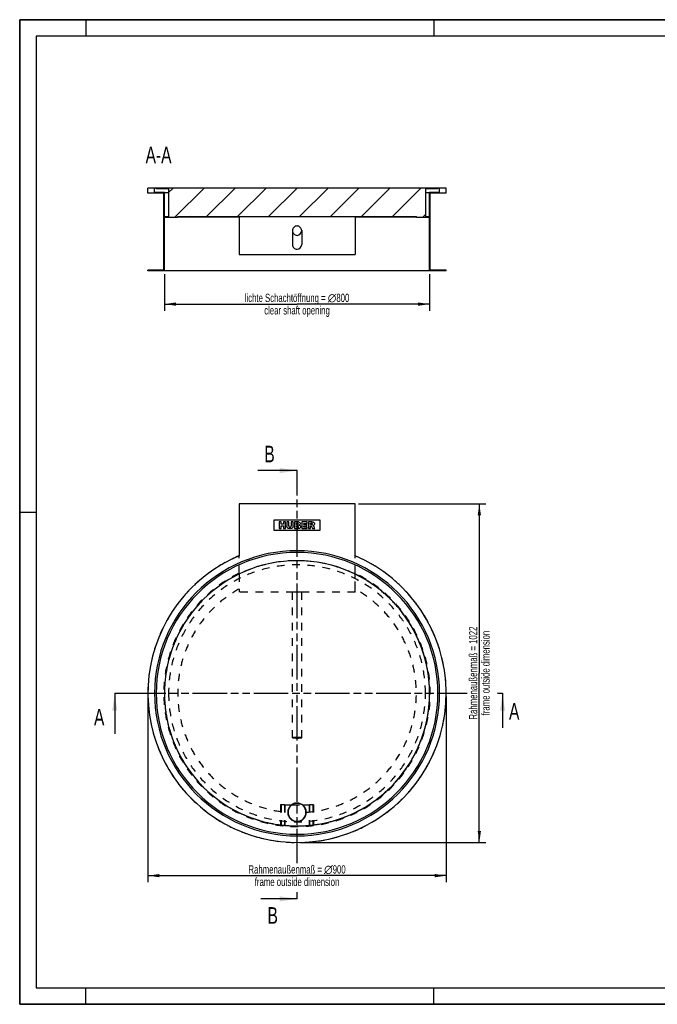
# Model space of a CAD drawing. Header units: millimetres. Extents: x 0 to 4200, y 0 to 2970.
# Tile 1 of 18: x 0 to 1924, y 0 to 2970. Entities that reach past the tile are written whole.
import ezdxf

# ---------------------------------------------------------------- set-up
doc = ezdxf.new("R2010")
doc.units = ezdxf.units.MM
doc.header["$LTSCALE"] = 231
doc.linetypes.add('HIDDEN', pattern=[0.2, 0.1, -0.1])
doc.linetypes.add('PHANTOM', pattern=[0.8, 0.45, -0.05, 0.1, -0.05, 0.1, -0.05])
doc.layers.get('0').update_dxf_attribs({"linetype": 'CONTINUOUS'})
for name, color, linetype in [('005_AXIS', 7, 'CONTINUOUS'), ('007_CURVES', 7, 'CONTINUOUS'), ('050_DIMENSIONING', 7, 'CONTINUOUS'), ('053_NOTES', 7, 'CONTINUOUS'), ('DEFAULT_2', 8, 'HIDDEN'), ('HATCHING_BL0', 7, 'CONTINUOUS'), ('HATCHING_BL1', 7, 'CONTINUOUS')]:
    doc.layers.add(name, color=color, linetype=linetype)
doc.styles.get("Standard").update_dxf_attribs({"font": 'txt', "width": 0.7})
doc.dimstyles.new('DIMSTYLE_1', dxfattribs={"dimtxt": 25, "dimasz": 35, "dimexe": 2, "dimexo": 1, "dimtad": 1, "dimdec": 1, "dimtxsty": 'Standard', "dimblk": '_FILLED', "dimblk1": '_FILLED', "dimblk2": '_FILLED', "dimcen": 0.09, "dimazin": 2, "dimtp": 0.8, "dimtm": 0.8, "dimtfac": 1, "dimtdec": 1, "dimtofl": 0, "dimtmove": 0, "dimatfit": 3, "dimldrblk": '_FILLED', "dimfxl": 1, "dimtolj": 1, "dimarcsym": 0})
doc.dimstyles.new('DIMSTYLE_3', dxfattribs={"dimtxt": 25, "dimasz": 35, "dimexe": 2, "dimexo": 1, "dimtad": 1, "dimtxsty": 'Standard', "dimblk": '_FILLED', "dimblk1": '_FILLED', "dimblk2": '_FILLED', "dimcen": 0.09, "dimazin": 2, "dimtp": 0.8, "dimtm": 0.8, "dimtfac": 1, "dimtofl": 0, "dimtmove": 0, "dimatfit": 3, "dimldrblk": '_FILLED', "dimfxl": 1, "dimtolj": 1, "dimarcsym": 0})
doc.dimstyles.new('DIMSTYLE_4', dxfattribs={"dimtxt": 25, "dimasz": 35, "dimexe": 2, "dimexo": 1, "dimtad": 1, "dimdec": 0, "dimtxsty": 'Standard', "dimblk": '_FILLED', "dimblk1": '_FILLED', "dimblk2": '_FILLED', "dimcen": 0.09, "dimazin": 2, "dimtp": 1.2, "dimtm": 1.2, "dimtfac": 1, "dimtdec": 0, "dimtofl": 0, "dimtmove": 0, "dimatfit": 3, "dimldrblk": '_FILLED', "dimfxl": 1, "dimtolj": 1, "dimarcsym": 0})
doc.dimstyles.get("Standard").update_dxf_attribs({"dimtxt": 25, "dimasz": 35, "dimexe": 2, "dimexo": 1, "dimtad": 1, "dimtxsty": 'Standard', "dimblk": '_FILLED', "dimblk1": '_FILLED', "dimblk2": '_FILLED', "dimcen": 0.09, "dimazin": 2, "dimtol": 1, "dimtp": 0.01, "dimtm": 0.01, "dimtfac": 1, "dimtofl": 0, "dimtmove": 0, "dimatfit": 3, "dimldrblk": '_FILLED', "dimfxl": 1, "dimtolj": 1, "dimarcsym": 0})

# ---------------------------------------------------------------- blocks, each defined once
blk = doc.blocks.new('_FILLED')
at = {"color": 0, "linetype": 'ByBlock'}
blk.add_solid([(0, 0), (-1, 0.143), (-1, -0.143)], dxfattribs=at)
blk = doc.blocks.new('*D2')
at = {"layer": '050_DIMENSIONING', "color": 2, "linetype": 'Continuous', "transparency": 16777216}
for p, q in [((436.8, 2202.1), (436.8, 2092.1)), ((1236.8, 2202.1), (1236.8, 2092.1)), ((436.8, 2112.1), (836.8, 2112.1)), ((1236.8, 2112.1), (836.8, 2112.1))]:
    blk.add_line(p, q, dxfattribs=at)
at = {"layer": '050_DIMENSIONING', "color": 2, "linetype": 'Continuous', "transparency": 16777216, "xscale": 35, "yscale": 35, "zscale": 35, "rotation": 180}
blk.add_blockref('_FILLED', (436.8, 2112.1), dxfattribs=at)
at = {"layer": '050_DIMENSIONING', "color": 2, "linetype": 'Continuous', "transparency": 16777216, "xscale": 35, "yscale": 35, "zscale": 35}
blk.add_blockref('_FILLED', (1236.8, 2112.1), dxfattribs=at)
at = {"layer": '050_DIMENSIONING', "color": 2, "linetype": 'Continuous', "transparency": 16777216, "insert": (836.8, 2143.4), "char_height": 25, "width": 746.786, "attachment_point": 2, "line_spacing_factor": 0.9}
blk.add_mtext('lichte Schachtöffnung = \\fgdt;{\\W1.0;{\\fgdt;n}}\\ftxt;800\\Pclear shaft opening', dxfattribs=at)
blk = doc.blocks.new('*D5')
at = {"layer": '050_DIMENSIONING', "color": 2, "linetype": 'Continuous', "transparency": 16777216}
for p, q in [((386.8, 928.1), (386.8, 368.1)), ((1286.8, 928.1), (1286.8, 368.1)), ((386.8, 388.1), (836.8, 388.1)), ((1286.8, 388.1), (836.8, 388.1))]:
    blk.add_line(p, q, dxfattribs=at)
at = {"layer": '050_DIMENSIONING', "color": 2, "linetype": 'Continuous', "transparency": 16777216, "xscale": 35, "yscale": 35, "zscale": 35, "rotation": 180}
blk.add_blockref('_FILLED', (386.8, 388.1), dxfattribs=at)
at = {"layer": '050_DIMENSIONING', "color": 2, "linetype": 'Continuous', "transparency": 16777216, "xscale": 35, "yscale": 35, "zscale": 35}
blk.add_blockref('_FILLED', (1286.8, 388.1), dxfattribs=at)
at = {"layer": '050_DIMENSIONING', "color": 2, "linetype": 'Continuous', "transparency": 16777216, "insert": (836.8, 419.4), "char_height": 25, "width": 616.786, "attachment_point": 2, "line_spacing_factor": 0.9}
blk.add_mtext('Rahmenaußenmaß = \\fgdt;{\\W1.0;{\\fgdt;n}}\\ftxt;900\\Pframe outside dimension', dxfattribs=at)
blk = doc.blocks.new('*D6')
at = {"layer": '050_DIMENSIONING', "color": 2, "linetype": 'Continuous', "transparency": 16777216}
for p, q in [((1021.8, 1510), (1406.8, 1510)), ((1386.8, 1510), (1386.8, 999.1)), ((1386.8, 488.1), (1386.8, 999.1)), ((846.8, 488.1), (1406.8, 488.1))]:
    blk.add_line(p, q, dxfattribs=at)
at = {"layer": '050_DIMENSIONING', "color": 2, "linetype": 'Continuous', "transparency": 16777216, "xscale": 35, "yscale": 35, "zscale": 35}
for p, rotation in [((1386.8, 1510), 90), ((1386.8, 488.1), 270)]:
    blk.add_blockref('_FILLED', p, dxfattribs=dict(at, rotation=rotation))
at = {"layer": '050_DIMENSIONING', "color": 2, "linetype": 'Continuous', "transparency": 16777216, "insert": (1355.5, 999.1), "char_height": 25, "width": 602.679, "attachment_point": 2, "rotation": 90, "line_spacing_factor": 0.9}
blk.add_mtext('Rahmenaußenmaß = 1022\\Pframe outside dimension', dxfattribs=at)
blk = doc.blocks.new('XSEC_FILLED')
at = {"color": 0, "linetype": 'ByBlock'}
blk.add_solid([(0, 0), (-1, 0.143), (-1, -0.143)], dxfattribs=at)
blk = doc.blocks.new('HATCHING_BL0', base_point=(871.8, 877.1))
at = {"layer": 'HATCHING_BL0', "color": 7, "linetype": 'PHANTOM'}
for p, q in [((286.8, 938.1), (336.8, 938.1)), ((336.8, 938.1), (1350, 938.1)), ((1442.1, 938.1), (1456.8, 938.1))]:
    blk.add_line(p, q, dxfattribs=at)
at = {"layer": 'HATCHING_BL0', "color": 7, "linetype": 'Continuous', "char_height": 50, "width": 64.286, "attachment_point": 1, "line_spacing_factor": 0.9}
for insert in [(224.3, 891.2), (1476.4, 908.7)]:
    blk.add_mtext('A', dxfattribs=dict(at, insert=insert))
at = {"layer": 'HATCHING_BL0', "color": 7, "linetype": 'Continuous'}
for points in [[(286.8, 938.1), (286.8, 816.2)], [(1456.8, 938.1), (1456.8, 833.7)]]:
    blk.add_leader(points, dimstyle='Standard', override={"dimasz": 52.5, "dimtad": 0, "dimldrblk": 'XSEC_FILLED'}, dxfattribs=at)
blk = doc.blocks.new('HATCHING_BL1', base_point=(777.7, 964.1))
at = {"layer": 'HATCHING_BL1', "color": 7, "linetype": 'PHANTOM'}
for p, q in [((836.8, 1560), (836.8, 1610)), ((836.8, 425.8), (836.8, 1560)), ((836.8, 318.1), (836.8, 338.4))]:
    blk.add_line(p, q, dxfattribs=at)
at = {"layer": 'HATCHING_BL1', "color": 7, "linetype": 'Continuous', "char_height": 50, "width": 58.929, "attachment_point": 1, "line_spacing_factor": 0.9}
for insert in [(738.2, 1685), (747.8, 293.1)]:
    blk.add_mtext('B', dxfattribs=dict(at, insert=insert))
at = {"layer": 'HATCHING_BL1', "color": 7, "linetype": 'Continuous'}
for points in [[(836.8, 1610), (718.5, 1610)], [(836.8, 318.1), (728.1, 318.1)]]:
    blk.add_leader(points, dimstyle='Standard', override={"dimasz": 52.5, "dimtad": 0, "dimldrblk": 'XSEC_FILLED'}, dxfattribs=at)

msp = doc.modelspace()

# ---------------------------------------------------------------- hatches: boundary and pattern name
at = {"linetype": 'Continuous'}
h = msp.add_hatch(dxfattribs=at)
h.set_pattern_fill('ANSI31', color=2, style=0, pattern_type=2)
h.set_pattern_definition([(45, (836.8, 2462.11), (-46.711, 46.711), [])])
edge = h.paths.add_edge_path()
edge.add_line((1236.8, 2212.112), (1236.8, 2374.112))
edge.add_line((1196.8, 2374.112), (1236.8, 2374.112))
edge.add_line((1196.8, 2374.112), (1196.8, 2376.112))
edge.add_line((476.8, 2376.112), (1196.8, 2376.112))
edge.add_line((476.8, 2374.112), (476.8, 2376.112))
edge.add_line((436.8, 2374.112), (476.8, 2374.112))
edge.add_line((436.8, 2212.112), (436.8, 2374.112))
edge.add_line((436.8, 2212.112), (386.8, 2212.112))
edge.add_line((386.8, 2212.112), (386.8, 2214.112))
edge.add_line((434.8, 2214.112), (386.8, 2214.112))
edge.add_line((434.8, 2214.112), (434.8, 2447.112))
edge.add_line((434.8, 2447.112), (386.8, 2447.112))
edge.add_line((386.8, 2447.112), (386.8, 2462.112))
edge.add_line((406.8, 2462.112), (386.8, 2462.112))
edge.add_line((406.8, 2449.112), (406.8, 2462.112))
edge.add_line((436.8, 2449.112), (406.8, 2449.112))
edge.add_line((436.8, 2376.112), (436.8, 2449.112))
edge.add_line((436.8, 2376.112), (449.3, 2376.112))
edge.add_line((449.3, 2460.112), (449.3, 2376.112))
edge.add_line((449.3, 2460.112), (411.8, 2460.112))
edge.add_line((411.8, 2460.112), (411.8, 2462.112))
edge.add_line((1261.8, 2462.112), (411.8, 2462.112))
edge.add_line((1261.8, 2460.112), (1261.8, 2462.112))
edge.add_line((1261.8, 2460.112), (1224.3, 2460.112))
edge.add_line((1224.3, 2460.112), (1224.3, 2376.112))
edge.add_line((1224.3, 2376.112), (1236.8, 2376.112))
edge.add_line((1236.8, 2376.112), (1236.8, 2449.112))
edge.add_line((1266.8, 2449.112), (1236.8, 2449.112))
edge.add_line((1266.8, 2449.112), (1266.8, 2462.112))
edge.add_line((1286.8, 2462.112), (1266.8, 2462.112))
edge.add_line((1286.8, 2447.112), (1286.8, 2462.112))
edge.add_line((1286.8, 2447.112), (1238.8, 2447.112))
edge.add_line((1238.8, 2214.112), (1238.8, 2447.112))
edge.add_line((1286.8, 2214.112), (1238.8, 2214.112))
edge.add_line((1286.8, 2212.112), (1286.8, 2214.112))
edge.add_line((1286.8, 2212.112), (1236.8, 2212.112))
edge = h.paths.add_edge_path()
edge.add_spline(control_points=[(836.8, 2347.801), (837.092, 2347.801), (837.674, 2347.782), (838.546, 2347.7), (839.41, 2347.562), (840.265, 2347.371), (841.106, 2347.125), (841.931, 2346.827), (842.736, 2346.478), (843.519, 2346.078), (844.275, 2345.629), (845.003, 2345.132), (845.699, 2344.591), (846.36, 2344.006), (846.984, 2343.379), (847.569, 2342.714), (848.111, 2342.013), (848.608, 2341.278), (849.06, 2340.512), (849.462, 2339.719), (849.815, 2338.901), (850.116, 2338.062), (850.364, 2337.205), (850.558, 2336.334), (850.698, 2335.451), (850.781, 2334.562), (850.809, 2333.669), (850.781, 2332.776), (850.698, 2331.886), (850.558, 2331.004), (850.364, 2330.132), (850.116, 2329.276), (849.815, 2328.436), (849.462, 2327.619), (849.06, 2326.825), (848.608, 2326.06), (848.111, 2325.325), (847.569, 2324.623), (846.984, 2323.958), (846.36, 2323.332), (845.699, 2322.747), (845.003, 2322.205), (844.275, 2321.709), (843.519, 2321.26), (842.736, 2320.86), (841.931, 2320.51), (841.106, 2320.212), (840.265, 2319.967), (839.41, 2319.775), (838.546, 2319.638), (837.674, 2319.555), (837.092, 2319.537), (836.8, 2319.537)], knot_values=[0, 0, 0, 0, 0.02, 0.04, 0.06, 0.08, 0.1, 0.12, 0.14, 0.16, 0.18, 0.2, 0.22, 0.24, 0.26, 0.28, 0.3, 0.32, 0.34, 0.36, 0.38, 0.4, 0.42, 0.44, 0.46, 0.48, 0.5, 0.52, 0.54, 0.56, 0.58, 0.6, 0.62, 0.64, 0.66, 0.68, 0.7, 0.72, 0.74, 0.76, 0.78, 0.8, 0.82, 0.84, 0.86, 0.88, 0.9, 0.92, 0.94, 0.96, 0.98, 1, 1, 1, 1], degree=3, periodic=0)
edge.add_spline(control_points=[(836.8, 2319.537), (836.508, 2319.537), (835.926, 2319.555), (835.054, 2319.638), (834.19, 2319.775), (833.335, 2319.967), (832.494, 2320.212), (831.669, 2320.51), (830.864, 2320.86), (830.081, 2321.26), (829.325, 2321.709), (828.597, 2322.205), (827.901, 2322.747), (827.24, 2323.332), (826.616, 2323.958), (826.032, 2324.623), (825.489, 2325.325), (824.992, 2326.06), (824.54, 2326.825), (824.138, 2327.619), (823.785, 2328.436), (823.484, 2329.276), (823.236, 2330.132), (823.042, 2331.004), (822.902, 2331.886), (822.819, 2332.776), (822.791, 2333.669), (822.819, 2334.562), (822.902, 2335.451), (823.042, 2336.334), (823.236, 2337.205), (823.484, 2338.062), (823.785, 2338.901), (824.138, 2339.719), (824.54, 2340.512), (824.992, 2341.278), (825.489, 2342.013), (826.032, 2342.714), (826.616, 2343.379), (827.24, 2344.005), (827.901, 2344.591), (828.597, 2345.132), (829.325, 2345.629), (830.081, 2346.078), (830.864, 2346.478), (831.669, 2346.827), (832.494, 2347.125), (833.335, 2347.371), (834.19, 2347.562), (835.054, 2347.7), (835.926, 2347.782), (836.508, 2347.801), (836.8, 2347.801)], knot_values=[0, 0, 0, 0, 0.02, 0.04, 0.06, 0.08, 0.1, 0.12, 0.14, 0.16, 0.18, 0.2, 0.22, 0.24, 0.26, 0.28, 0.3, 0.32, 0.34, 0.36, 0.38, 0.4, 0.42, 0.44, 0.46, 0.48, 0.5, 0.52, 0.54, 0.56, 0.58, 0.6, 0.62, 0.64, 0.66, 0.68, 0.7, 0.72, 0.74, 0.76, 0.78, 0.8, 0.82, 0.84, 0.86, 0.88, 0.9, 0.92, 0.94, 0.96, 0.98, 1, 1, 1, 1], degree=3, periodic=0)

# ---------------------------------------------------------------- linework, layer by layer
at = {"color": 7, "linetype": 'Continuous'}
for p, q in [((0, 2970), (4200, 2970)), ((0, 0), (0, 2970)), ((406.8, 2462.112), (386.8, 2462.112)), ((386.8, 2447.112), (386.8, 2462.112)), ((434.8, 2447.112), (386.8, 2447.112)), ((406.8, 2449.112), (406.8, 2462.112)), ((411.8, 2462.112), (406.8, 2462.112)), ((436.8, 2449.112), (406.8, 2449.112)), ((436.8, 2462.112), (411.8, 2462.112)), ((411.8, 2460.112), (411.8, 2462.112)), ((449.3, 2460.112), (411.8, 2460.112)), ((434.8, 2214.112), (434.8, 2447.112)), ((1236.8, 2462.112), (436.8, 2462.112)), ((436.8, 2376.112), (436.8, 2449.112)), ((436.8, 2449.112), (449.3, 2449.112)), ((449.3, 2460.112), (449.3, 2376.112)), ((1261.8, 2460.112), (1224.3, 2460.112)), ((1224.3, 2460.112), (1224.3, 2376.112)), ((1224.3, 2449.112), (1236.8, 2449.112)), ((1261.8, 2462.112), (1236.8, 2462.112)), ((1266.8, 2449.112), (1236.8, 2449.112)), ((1236.8, 2376.112), (1236.8, 2449.112)), ((1286.8, 2447.112), (1238.8, 2447.112)), ((1238.8, 2214.112), (1238.8, 2447.112)), ((1261.8, 2460.112), (1261.8, 2462.112)), ((1266.8, 2462.112), (1261.8, 2462.112)), ((1266.8, 2449.112), (1266.8, 2462.112)), ((1286.8, 2462.112), (1266.8, 2462.112)), ((1286.8, 2447.112), (1286.8, 2462.112)), ((436.8, 2376.112), (449.3, 2376.112)), ((476.8, 2376.112), (1196.8, 2376.112)), ((476.8, 2374.112), (476.8, 2376.112)), ((1196.8, 2374.112), (1196.8, 2376.112)), ((1224.3, 2376.112), (1236.8, 2376.112)), ((436.8, 2212.112), (436.8, 2374.112)), ((436.8, 2374.112), (476.8, 2374.112)), ((661.8, 2374.112), (476.8, 2374.112)), ((1196.8, 2374.112), (1011.8, 2374.112)), ((1196.8, 2374.112), (1236.8, 2374.112)), ((1236.8, 2212.112), (1236.8, 2374.112)), ((822.8, 2333.669), (822.8, 2291.69)), ((850.8, 2333.669), (850.8, 2291.69)), ((434.8, 2214.112), (386.8, 2214.112)), ((386.8, 2212.112), (386.8, 2214.112)), ((436.8, 2212.112), (386.8, 2212.112)), ((1236.8, 2212.112), (436.8, 2212.112)), ((1286.8, 2212.112), (1236.8, 2212.112)), ((1286.8, 2214.112), (1238.8, 2214.112)), ((1286.8, 2212.112), (1286.8, 2214.112)), ((0, 0), (4200, 0))]:
    msp.add_line(p, q, dxfattribs=at)
at = {"color": 3, "linetype": 'Continuous'}
for p, q in [((0, 2970), (0, 0)), ((4200, 2970), (0, 2970)), ((200, 2970), (200, 2920)), ((1250, 2970), (1250, 2920)), ((0, 1485), (50, 1485)), ((200, 0), (200, 50)), ((1250, 0), (1250, 50)), ((4200, 0), (0, 0))]:
    msp.add_line(p, q, dxfattribs=at)
at = {"color": 5, "linetype": 'Continuous'}
for p, q in [((50, 2920), (50, 50)), ((4150, 2920), (50, 2920)), ((50, 50), (4150, 50))]:
    msp.add_line(p, q, dxfattribs=at)
at = {"color": 7, "linetype": 'Continuous'}
for centre, radius, start, end in [((836.8, 938.117), 430, 0, 180), ((836.8, 938.117), 430, 180, 360), ((836.8, 579.117), 27, 0, 180), ((836.8, 579.117), 27, 180, 360)]:
    msp.add_arc(centre, radius, start, end, dxfattribs=at)
for centre, start_param, end_param in [((836.8, 2333.669), 0, 1.57079633), ((836.8, 2333.669), -1.57079633, 0), ((836.8, 2333.669), -4.71238898, -3.14159265), ((836.8, 2333.669), -3.14159265, -1.57079633), ((836.8, 2291.69), -4.71238898, -3.14159265), ((836.8, 2291.69), -3.14159265, -1.57079633)]:
    msp.add_ellipse(centre, major_axis=(0, 14.132), ratio=0.99066086, start_param=start_param, end_param=end_param, dxfattribs=at)
at = {"layer": '005_AXIS', "color": 7, "linetype": 'Continuous'}
for p, q in [((661.8, 2376.112), (661.8, 2374.112)), ((1011.8, 2376.112), (1011.8, 2374.112)), ((661.8, 2374.112), (661.8, 2262.112)), ((1011.8, 2374.112), (1011.8, 2262.112)), ((661.8, 2262.112), (1011.8, 2262.112)), ((661.8, 1510.027), (661.8, 1352.695)), ((1011.8, 1510.027), (661.8, 1510.027)), ((1011.8, 1352.695), (1011.8, 1510.027))]:
    msp.add_line(p, q, dxfattribs=at)
at = {"layer": '005_AXIS', "color": 8, "linetype": 'HIDDEN'}
for p, q in [((661.8, 1300.027), (661.8, 1352.695)), ((1011.8, 1300.027), (1011.8, 1352.695)), ((661.8, 1297.804), (661.8, 1252.72)), ((661.8, 1297.804), (661.8, 1283.85)), ((1011.8, 1252.72), (1011.8, 1297.804)), ((1011.8, 1283.85), (1011.8, 1297.804)), ((661.8, 1252.72), (661.8, 1243.117)), ((1011.8, 1243.117), (1011.8, 1252.72)), ((1011.8, 1243.117), (661.8, 1243.117))]:
    msp.add_line(p, q, dxfattribs=at)
for centre, radius, start, end in [((836.8, 938.117), 450, 112.88538, 292.794387), ((836.8, 938.117), 400, 64.05552, 115.94448), ((836.8, 938.117), 450, 294.339704, 67.11462), ((836.8, 938.117), 387.5, 0, 180), ((836.8, 938.117), 402, 115.805873, 64.194127), ((836.8, 938.117), 400, 115.94448, 180), ((836.8, 938.117), 400, 115.94448, 243.2761), ((836.8, 938.117), 400, 243.2761, 64.05552), ((836.8, 938.117), 400, 0, 64.05552), ((836.8, 938.117), 360, 119.085295, 265.53918), ((836.8, 938.117), 360, 274.46082, 60.914705), ((836.8, 938.117), 387.5, 180, 360), ((836.8, 579.117), 28, 0.185248, 179.814752), ((836.8, 579.117), 28, 179.814752, 180), ((836.8, 579.117), 28, 180, 360), ((836.8, 579.117), 28, 0, 0.185248), ((836.8, 938.117), 450, 292.794387, 293.333894), ((836.8, 938.117), 450, 293.333894, 293.544185), ((836.8, 938.117), 450, 293.544185, 293.758772), ((836.8, 938.117), 450, 293.758772, 294.339704)]:
    msp.add_arc(centre, radius, start, end, dxfattribs=at)
at = {"layer": '005_AXIS', "color": 7, "linetype": 'Continuous'}
for centre, radius, start, end in [((836.8, 938.117), 450, 112.88538, 293.758798), ((836.8, 938.117), 425, 90, 270), ((836.8, 938.117), 425, 270, 90), ((836.8, 938.117), 450, 293.758798, 67.11462), ((836.8, 579.117), 28, 0, 180), ((836.8, 579.117), 28, 180, 360)]:
    msp.add_arc(centre, radius, start, end, dxfattribs=at)
at = {"layer": '007_CURVES', "color": 4, "linetype": 'Continuous'}
for p, q in [((766.8, 1460.027), (766.8, 1430.027)), ((906.8, 1460.027), (766.8, 1460.027)), ((906.8, 1430.027), (906.8, 1460.027)), ((766.8, 1430.027), (906.8, 1430.027)), ((782.707, 1455.027), (782.707, 1435.027)), ((788.887, 1455.027), (782.707, 1455.027)), ((782.707, 1435.027), (788.887, 1435.027)), ((788.887, 1448.029), (788.887, 1455.027)), ((795.64, 1448.029), (788.887, 1448.029)), ((788.887, 1435.027), (788.887, 1443.117)), ((788.887, 1443.117), (795.64, 1443.117)), ((801.848, 1455.027), (795.64, 1455.027)), ((795.64, 1455.027), (795.64, 1448.029)), ((795.64, 1443.117), (795.64, 1435.027)), ((795.64, 1435.027), (801.848, 1435.027)), ((801.848, 1435.027), (801.848, 1455.027)), ((812.134, 1455.027), (805.968, 1455.027)), ((805.968, 1455.027), (805.968, 1443.104)), ((812.134, 1442.817), (812.134, 1455.027)), ((818.969, 1455.027), (818.969, 1442.817)), ((825.136, 1455.027), (818.969, 1455.027)), ((825.136, 1443.104), (825.136, 1455.027)), ((829.242, 1455.027), (829.242, 1435.027)), ((840.811, 1455.027), (829.242, 1455.027)), ((829.242, 1435.027), (839.911, 1435.027)), ((835.477, 1447.183), (835.477, 1450.975)), ((835.477, 1450.975), (838.205, 1450.975)), ((838.164, 1447.183), (835.477, 1447.183)), ((835.477, 1439.325), (835.477, 1443.377)), ((835.477, 1443.377), (838.614, 1443.377)), ((838.628, 1439.325), (835.477, 1439.325)), ((850.947, 1455.027), (850.947, 1435.027)), ((867.509, 1455.027), (850.947, 1455.027)), ((850.947, 1435.027), (867.81, 1435.027)), ((857.141, 1447.579), (857.141, 1450.757)), ((857.141, 1450.757), (867.509, 1450.757)), ((866.759, 1447.579), (857.141, 1447.579)), ((857.141, 1439.557), (857.141, 1443.499)), ((857.141, 1443.499), (866.759, 1443.499)), ((867.81, 1439.557), (857.141, 1439.557)), ((866.759, 1443.499), (866.759, 1447.579)), ((867.509, 1450.757), (867.509, 1455.027)), ((867.81, 1435.027), (867.81, 1439.557)), ((881.52, 1455.027), (871.22, 1455.027)), ((871.22, 1455.027), (871.22, 1435.027)), ((871.22, 1435.027), (877.428, 1435.027)), ((877.428, 1446.924), (877.428, 1450.989)), ((877.428, 1450.989), (880.142, 1450.989)), ((880.033, 1446.924), (877.428, 1446.924)), ((877.428, 1435.027), (877.428, 1443.145)), ((877.428, 1443.145), (877.973, 1443.145)), ((880.606, 1441.139), (883.908, 1435.027)), ((883.908, 1435.027), (890.893, 1435.027)), ((890.893, 1435.027), (887.891, 1440.812))]:
    msp.add_line(p, q, dxfattribs=at)
for start, end in [(0, 180), (180, 360)]:
    msp.add_arc((836.8, 938.117), 400, start, end, dxfattribs=at)
for points in [[(806.539, 1439.72), (806.159, 1441.003), (805.968, 1442.121), (805.968, 1443.104)], [(807.854, 1437.418), (807.209, 1438.165), (806.773, 1438.929), (806.539, 1439.72)], [(809.977, 1435.693), (809.201, 1436.105), (808.492, 1436.678), (807.854, 1437.418)], [(812.857, 1434.891), (811.711, 1435.027), (810.743, 1435.287), (809.977, 1435.693)], [(812.134, 1442.817), (812.134, 1441.726), (812.434, 1440.88), (813.035, 1440.266)], [(816.05, 1434.686), (815.067, 1434.686), (814.003, 1434.754), (812.857, 1434.891)], [(813.035, 1440.266), (813.635, 1439.652), (814.481, 1439.352), (815.559, 1439.352)], [(815.559, 1439.352), (816.623, 1439.352), (817.455, 1439.652), (818.055, 1440.252)], [(820.37, 1435.354), (819.174, 1434.918), (817.728, 1434.686), (816.05, 1434.686)], [(818.055, 1440.252), (818.655, 1440.853), (818.969, 1441.712), (818.969, 1442.817)], [(822.844, 1437.006), (822.052, 1436.214), (821.234, 1435.669), (820.37, 1435.354)], [(824.576, 1439.761), (824.208, 1438.711), (823.635, 1437.797), (822.844, 1437.006)], [(825.136, 1443.104), (825.136, 1441.917), (824.945, 1440.812), (824.576, 1439.761)], [(838.164, 1447.183), (839.119, 1447.183), (839.788, 1447.347), (840.17, 1447.674)], [(840.17, 1450.484), (839.788, 1450.812), (839.133, 1450.975), (838.205, 1450.975)], [(840.879, 1442.831), (840.443, 1443.186), (839.692, 1443.377), (838.614, 1443.377)], [(838.628, 1439.325), (839.692, 1439.325), (840.443, 1439.502), (840.879, 1439.884)], [(842.68, 1435.297), (841.288, 1435.109), (840.361, 1435.027), (839.911, 1435.027)], [(840.743, 1449.12), (840.743, 1449.693), (840.552, 1450.157), (840.17, 1450.484)], [(840.17, 1447.674), (840.552, 1448.001), (840.743, 1448.493), (840.743, 1449.12)], [(840.811, 1455.027), (842.735, 1455.027), (844.208, 1454.55), (845.245, 1453.595)], [(841.534, 1441.412), (841.534, 1441.999), (841.316, 1442.476), (840.879, 1442.831)], [(840.879, 1439.884), (841.316, 1440.266), (841.534, 1440.771), (841.534, 1441.412)], [(845.027, 1435.954), (844.508, 1435.655), (843.717, 1435.437), (842.68, 1435.297)], [(845.698, 1447.003), (845.204, 1446.433), (844.481, 1445.996), (843.539, 1445.669)], [(843.539, 1445.669), (844.972, 1445.314), (846.022, 1444.727), (846.705, 1443.881)], [(847.003, 1437.921), (846.514, 1437.087), (845.859, 1436.433), (845.027, 1435.954)], [(845.245, 1453.595), (846.282, 1452.64), (846.8, 1451.453), (846.8, 1450.048)], [(846.8, 1450.048), (846.8, 1448.861), (846.432, 1447.851), (845.698, 1447.003)], [(846.705, 1443.881), (847.387, 1443.036), (847.728, 1441.985), (847.728, 1440.716)], [(847.728, 1440.716), (847.728, 1439.679), (847.482, 1438.738), (847.003, 1437.921)], [(879.48, 1442.67), (879.037, 1442.981), (878.533, 1443.145), (877.973, 1443.145)], [(880.606, 1441.139), (880.18, 1441.929), (879.815, 1442.435), (879.48, 1442.67)], [(880.033, 1446.924), (880.306, 1446.924), (880.852, 1447.006), (881.672, 1447.188)], [(882.445, 1450.467), (882.039, 1450.812), (881.261, 1450.989), (880.142, 1450.989)], [(881.52, 1455.027), (883.43, 1455.027), (884.89, 1454.864), (885.9, 1454.536)], [(881.672, 1447.188), (882.08, 1447.278), (882.407, 1447.483), (882.67, 1447.822)], [(883.062, 1448.984), (883.062, 1449.625), (882.857, 1450.116), (882.445, 1450.467)], [(882.67, 1447.822), (882.926, 1448.151), (883.062, 1448.547), (883.062, 1448.984)], [(886.601, 1444.636), (886.077, 1444.318), (885.354, 1444.059), (884.426, 1443.854)], [(884.426, 1443.854), (885.163, 1443.595), (885.709, 1443.349), (886.039, 1443.108)], [(885.9, 1454.536), (886.909, 1454.209), (887.714, 1453.595), (888.337, 1452.705)], [(886.039, 1443.108), (886.268, 1442.94), (886.595, 1442.599), (887.031, 1442.053)], [(888.551, 1446.593), (888.082, 1445.791), (887.428, 1445.136), (886.601, 1444.636)], [(887.031, 1442.053), (887.455, 1441.521), (887.741, 1441.112), (887.891, 1440.812)], [(888.337, 1452.705), (888.956, 1451.821), (889.269, 1450.744), (889.269, 1449.475)], [(889.269, 1449.475), (889.269, 1448.356), (889.024, 1447.401), (888.551, 1446.593)]]:
    msp.add_open_spline(points, degree=3, dxfattribs=at)
at = {"layer": 'DEFAULT_2', "color": 8, "linetype": 'HIDDEN'}
for p, q in [((836.8, 1243.117), (822.8, 1243.117)), ((822.8, 804.117), (822.8, 1243.117)), ((850.8, 1243.117), (836.8, 1243.117)), ((850.8, 804.117), (850.8, 1243.117)), ((798.719, 601.254), (786.8, 601.254)), ((786.8, 601.254), (786.8, 541.292)), ((788.732, 601.254), (788.732, 541.016)), ((798.719, 601.254), (819.663, 601.254)), ((798.719, 601.254), (798.719, 539.972)), ((800.254, 601.254), (800.254, 539.79)), ((819.663, 601.254), (821.346, 601.254)), ((821.346, 601.254), (852.254, 601.254)), ((852.254, 601.254), (853.937, 601.254)), ((853.937, 601.254), (874.881, 601.254)), ((873.346, 601.254), (873.346, 539.79)), ((886.8, 601.254), (874.881, 601.254)), ((874.881, 601.254), (874.881, 539.972)), ((884.868, 601.254), (884.868, 541.016)), ((886.8, 601.254), (886.8, 541.292)), ((786.8, 541.292), (786.8, 541.254)), ((798.719, 539.972), (798.719, 539.934)), ((874.881, 539.972), (874.881, 539.934)), ((886.8, 541.292), (886.8, 541.254))]:
    msp.add_line(p, q, dxfattribs=at)
for start, end in [(180, 360), (262.819244, 263.098065), (263.098065, 264.757813), (264.757813, 275.242187), (275.242187, 276.901935), (276.901935, 277.180756)]:
    msp.add_arc((836.8, 938.117), 400, start, end, dxfattribs=at)
for points, knots in [([(822.8, 804.117), (822.8, 804.27), (823.047, 804.501), (823.431, 804.692), (823.902, 804.868), (824.488, 805.032), (825.498, 805.258), (827.82, 805.625), (831.707, 805.941), (835.014, 806.026), (836.8, 806.026)], [0, 0, 0, 0, 0.03200128, 0.05847723, 0.09298047, 0.13556541, 0.18602392, 0.30896755, 0.6266621, 1, 1, 1, 1]), ([(836.8, 802.208), (835.014, 802.208), (831.707, 802.293), (827.82, 802.61), (825.498, 802.976), (824.488, 803.203), (823.902, 803.367), (823.431, 803.542), (823.047, 803.733), (822.8, 803.964), (822.8, 804.117)], [0, 0, 0, 0, 0.3733379, 0.69103245, 0.81397608, 0.86443459, 0.90701953, 0.94152277, 0.96799872, 1, 1, 1, 1]), ([(836.8, 806.026), (838.587, 806.026), (841.893, 805.941), (845.78, 805.625), (848.103, 805.258), (849.112, 805.032), (849.698, 804.868), (850.169, 804.692), (850.553, 804.501), (850.8, 804.27), (850.8, 804.117)], [0, 0, 0, 0, 0.3733379, 0.69103245, 0.81397608, 0.86443459, 0.90701953, 0.94152277, 0.96799872, 1, 1, 1, 1]), ([(850.8, 804.117), (850.8, 803.964), (850.553, 803.733), (850.169, 803.542), (849.698, 803.367), (849.112, 803.203), (848.103, 802.976), (845.78, 802.61), (841.893, 802.293), (838.587, 802.208), (836.8, 802.208)], [0, 0, 0, 0, 0.03200128, 0.05847723, 0.09298047, 0.13556541, 0.18602392, 0.30896755, 0.6266621, 1, 1, 1, 1])]:
    msp.add_open_spline(points, degree=3, knots=knots, dxfattribs=at)

# ---------------------------------------------------------------- block references
at = {"layer": 'HATCHING_BL0'}
msp.add_blockref('HATCHING_BL0', (871.8, 877.141), dxfattribs=at)
at = {"layer": 'HATCHING_BL1'}
msp.add_blockref('HATCHING_BL1', (777.661, 964.072), dxfattribs=at)

# ---------------------------------------------------------------- texts
at = {"layer": '053_NOTES', "color": 2, "linetype": 'Continuous', "insert": (457.969, 2587.112), "char_height": 50, "width": 182.14286, "attachment_point": 3, "line_spacing_factor": 0.9}
msp.add_mtext('A-A', dxfattribs=at)

# ---------------------------------------------------------------- dimensions: what is measured, and where the dimension line sits
at = {"layer": '050_DIMENSIONING', "color": 2, "linetype": 'Continuous'}
dim = msp.add_linear_dim(base=(1236.8, 2112.112), p1=(436.8, 2203.112), p2=(1236.8, 2203.112), text='lichte Schachtöffnung = %%c<>\\Pclear shaft opening', dimstyle='DIMSTYLE_1', dxfattribs=at)
dim.commit()
dim.dimension.update_dxf_attribs({"geometry": '*D2', "text_midpoint": (836.8, 2112.112), "dimtype": 160})
for base, p1, p2, angle, text, dimstyle, picture, middle in [((1386.797, 488.117), (1020.8, 1510.027), (845.8, 488.117), 270, 'Rahmenaußenmaß = <>\\Pframe outside dimension', 'DIMSTYLE_4', '*D6', (1386.797, 999.072)), ((386.8, 388.117), (1286.8, 929.117), (386.8, 929.117), 180, 'Rahmenaußenmaß = %%c<>\\Pframe outside dimension', 'DIMSTYLE_3', '*D5', (836.8, 388.117))]:
    dim = msp.add_linear_dim(base=base, p1=p1, p2=p2, angle=angle, text=text, dimstyle=dimstyle, dxfattribs=at)
    dim.commit()
    dim.dimension.update_dxf_attribs({"geometry": picture, "text_midpoint": middle, "dimtype": 160})

doc.saveas('drawing.dxf')
